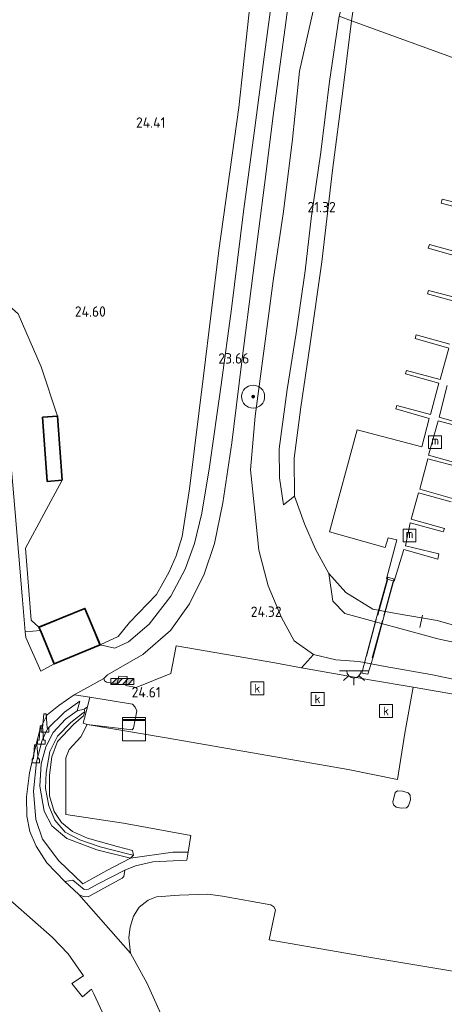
# Model space of a CAD drawing. Header units: metres. Extents: x 185049 to 189876, y 349292 to 352302.
# Tile 56 of 256: x 187332 to 187406, y 349582 to 349753. Entities that reach past the tile are written whole.
import ezdxf
from ezdxf.enums import TextEntityAlignment as Align

# ---------------------------------------------------------------- set-up
doc = ezdxf.new("R2010")
doc.units = ezdxf.units.M
for name, color, linetype, lineweight in [('B-WE-GR-BOOM-S', 90, 'Continuous', 25), ('B-WE-GR-GRAS-GV', 60, 'Continuous', 13), ('B-WE-GR-HAAG-G', 90, 'GR-HAAG1', 13), ('B-WE-GR-STRUIK-GV', 90, 'Continuous', 13), ('B-WE-GW-TALUD_KRUIN-G', 90, 'Continuous', 18), ('B-WE-GW-TALUD_TEEN-G', 90, 'Continuous', 18), ('B-WE-IE-MEUBILAIR_WATERWEGMEUBILAIR-S', 150, 'Continuous', 25), ('B-WE-IE-MEUBILAIR_WEGMEUBILAIR-S', 7, 'Continuous', 25), ('B-WE-IE-TERREINAFSCHEIDING_KUNSTMATIG_HEKWERK-G', 20, 'IE-TERREINAFSCHEIDING-KUNSTMATIG', 18), ('B-WE-KG-KADASTRAAL_DAKRAND-G', 170, 'Continuous', 18), ('B-WE-KL-DATA-S', 90, 'Continuous', 25), ('B-WE-KL-ET_LS_OV_LICHTPUNT-S', 190, 'Continuous', 25), ('B-WE-KL-MANTELBUIS-G', 7, 'Continuous', 18), ('B-WE-KW-KUNSTWERK_BRUG-GV', 170, 'Continuous', 18), ('B-WE-KW-KUNSTWERK_STEIGER-GV', 170, 'Continuous', 18), ('B-WE-OB-BEKLEDING_STORTSTEEN-GV', 30, 'Continuous', 18), ('B-WE-OG-BEBOUWING_SCHUUR-GV', 7, 'Continuous', 35), ('B-WE-OG-TERREIN-GV', 7, 'Continuous', 18), ('B-WE-OG-WATER_GREPPEL-G', 160, 'Continuous', 18), ('B-WE-OG-WATER_HAVEN-GV', 170, 'Continuous', 18), ('B-WE-OG-WATER_SLOOT-G', 120, 'Continuous', 18), ('B-WE-OG-WEG_PARKEERSECTIE-GV', 7, 'Continuous', 18), ('B-WE-RI-GWA_KOLK-S', 30, 'Continuous', 25), ('B-WE-VH-VERHARDING_ASFALT-GV', 252, 'Continuous', 18), ('B-WE-VH-VERHARDING_BETON-GV', 252, 'Continuous', 18), ('B-WE-VH-VERHARDING_HALFVERHARDING-GV', 252, 'Continuous', 18), ('X-XX-AL-HOOGTELABEL-S', 7, 'Continuous', 25)]:
    doc.layers.add(name, color=color, linetype=linetype, lineweight=lineweight)
doc.styles.add('NLCS-ISO', font='NLCS-ISO.ttf')
doc.styles.add('NLCS-ISO-ANNOTATIVE-T18', font='NLCS-ISO.ttf', dxfattribs={"height": 1.8})
doc.linetypes.add('GR-HAAG1', pattern='A,6,[176,NLCS.SHX,S=0.125,R=0,X=0,Y=0],-2', length=8)
doc.linetypes.add('IE-TERREINAFSCHEIDING-KUNSTMATIG', pattern='A,4,[82,NLCS.SHX,S=0.75,R=90,X=0,Y=0],4,-2', length=10)

# ---------------------------------------------------------------- blocks, each defined once
blk = doc.blocks.new('SAL-HOOGTELABEL-SO')
at = {"color": 0, "linetype": 'ByBlock', "lineweight": -2, "style": 'NLCS-ISO-ANNOTATIVE-T18'}
blk.add_attdef('HOOGTE', text='', height=1.8, dxfattribs=at).set_placement((2.79, 0), align=Align.RIGHT)
blk = doc.blocks.new('SIE-WEG_GELEIDECONSTRUCTIE-SO')
at = {"color": 0, "linetype": 'ByBlock', "lineweight": 18}
blk.add_lwpolyline([(0.4, -0.87), (0.2, 1.59), (-0.2, 1.59), (-0.4, -0.87), (-0.65, -0.87), (-0.65, -1.59), (0.65, -1.59), (0.65, -0.87)], close=True, dxfattribs=at)
blk = doc.blocks.new('SKL-DATA_KAST-SO')
at = {"color": 0, "linetype": 'ByBlock', "lineweight": 18}
for points in [[(-2, 2), (2, 2), (2, 1.68), (-2, 1.68)], [(-2, 1.52), (2, 1.52), (2, -2), (-2, -2)]]:
    blk.add_lwpolyline(points, close=True, dxfattribs=at)
blk = doc.blocks.new('SGR-BOOM_01-SO')
at = {"linetype": 'ByBlock', "lineweight": 18}
h = blk.add_hatch(color=0, dxfattribs=at)
h.dxf.hatch_style = 1
edge = h.paths.add_edge_path()
edge.add_arc((0, 0), 0.25, 0, 360)
at = {"color": 0, "linetype": 'ByBlock', "lineweight": 18}
for radius in [2, 0.25]:
    blk.add_circle((0, 0), radius, dxfattribs=at)
blk = doc.blocks.new('SIE-WATER_MEERPAAL-SO')
at = {"color": 0, "linetype": 'ByBlock', "lineweight": 18}
blk.add_lwpolyline([(-1.12, -1.12), (1.12, -1.12), (1.12, 1.12), (-1.12, 1.12)], close=True, dxfattribs=at)
at = {"color": 0, "linetype": 'ByBlock', "lineweight": 18, "style": 'NLCS-ISO'}
blk.add_text('m', height=1.5, dxfattribs=at).set_placement((0, 0.28), align=Align.MIDDLE_CENTER)
blk = doc.blocks.new('SRI-KOLK-SO')
at = {"color": 0, "linetype": 'ByBlock', "lineweight": 18}
blk.add_lwpolyline([(-1.125, -1.125), (1.125, -1.125), (1.125, 1.125), (-1.125, 1.125)], close=True, dxfattribs=at)
at = {"color": 0, "linetype": 'ByBlock', "lineweight": 18, "style": 'NLCS-ISO'}
blk.add_text('k', height=1.5, dxfattribs=at).set_placement((0, 0), align=Align.MIDDLE_CENTER)
blk = doc.blocks.new('SIE-WEG_SLAGBOOM-SO')
at = {"linetype": 'ByBlock', "lineweight": 18}
h = blk.add_hatch(color=0, dxfattribs=at)
h.dxf.hatch_style = 1
h.paths.add_polyline_path([(0, 0.5), (-1, 0.5), (-2, -0.5), (-1, -0.5)])
h.paths.add_polyline_path([(2, 0.5), (1, 0.5), (0, -0.5), (1, -0.5)])
at = {"color": 0, "linetype": 'ByBlock', "lineweight": 18}
blk.add_lwpolyline([(-2, 0.5), (2, 0.5), (2, -0.5), (-2, -0.5)], close=True, dxfattribs=at)
for points in [[(-2, -0.5), (-1, 0.5)], [(-1, -0.5), (0, 0.5)], [(0, -0.5), (1, 0.5)], [(1, -0.5), (2, 0.5)]]:
    blk.add_lwpolyline(points, dxfattribs=at)
blk = doc.blocks.new('SKL-ET_OV_LICHTPUNT-SO')
at = {"color": 0, "linetype": 'ByBlock', "lineweight": 18}
for points in [[(-1.25, 0), (-2.5, 0)], [(1.25, 0), (2.5, 0)], [(-0.92, -0.85), (-1.83, -1.7)], [(0, -1.25), (0, -2.5)], [(0.92, -0.85), (1.83, -1.7)]]:
    blk.add_lwpolyline(points, dxfattribs=at)
blk.add_lwpolyline([(0, 0), (1.25, 0, -1), (-1.25, 0)], format="xyb", close=True, dxfattribs=at)

msp = doc.modelspace()

# ---------------------------------------------------------------- linework, layer by layer
at = {"layer": 'B-WE-GR-GRAS-GV'}
for points in [[(187375.727, 349757.506, 22.863), (187374.369, 349747.575, 23.017), (187372.511, 349733.502, 23.269), (187370.691, 349719.814, 23.311), (187368.554, 349702.929, 23.583), (187366.763, 349689.78, 23.818), (187364.749, 349675.539, 24.108), (187363.412, 349667.511, 24.255), (187362.132, 349662.227, 24.38), (187360.526, 349657.741, 24.397), (187358.065, 349653.056, 24.422), (187354.282, 349648.193, 24.477), (187350.691, 349645.169, 24.553), (187348.298, 349644.078, 24.615), (187345.743, 349644.607, 24.725), (187348.879, 349646.068, 24.674), (187350.871, 349648.487, 24.715), (187355.56, 349653.359, 24.707), (187357.737, 349657.32, 24.731), (187358.942, 349660.058, 24.682), (187360.015, 349663.426, 24.633), (187361.285, 349671.717, 24.649), (187363.717, 349691.299, 24.641), (187366.401, 349713.08, 24.379), (187369.859, 349737.872, 24.404), (187372.142, 349758.798, 24.297)], [(187382.923, 349755.433, 22.733), (187380.383, 349744.2, 22.933), (187379.182, 349732.404, 23.122), (187377.634, 349719.859, 23.197), (187375.847, 349707.83, 23.336), (187374.201, 349695.618, 23.495), (187372.717, 349684.327, 23.73), (187371.894, 349675.012, 23.877), (187372.641, 349667.847, 24.003), (187373.335, 349661.071, 24.221), (187374.968, 349654.853, 24.276), (187377.269, 349649.383, 24.208), (187379.466, 349645.341, 24.301), (187382.834, 349642.953, 24.532), (187380.764, 349640.656, 24.607), (187376.102, 349641.492, 24.75), (187358.948, 349644.485, 24.771), (187358.029, 349639.651, 24.729), (187351.996, 349637.247, 24.762), (187350.215, 349637.591, 24.746), (187350.439, 349639.117, 24.733), (187348.983, 349639.206, 24.725), (187348.728, 349637.888, 24.725), (187346.856, 349638.162, 24.737), (187346.536, 349638.398, 24.729), (187346.426, 349638.819, 24.729), (187347.023, 349639.44, 24.699), (187353.175, 349642.985, 24.573), (187357.993, 349647.138, 24.532), (187361.272, 349651.726, 24.473), (187363.863, 349656.897, 24.435), (187365.657, 349662.212, 24.368), (187367.081, 349669.256, 24.238), (187368.657, 349679.675, 23.982), (187370.323, 349693.366, 23.697), (187372.328, 349709.218, 23.449), (187374.286, 349724.46, 23.269), (187375.949, 349737.378, 23.113), (187377.883, 349751.764, 22.916), (187378.626, 349757.108, 22.858)], [(187414.283, 349637.2, 24.313), (187403.201, 349639.484, 24.364), (187395.287, 349640.856, 24.393), (187390.714, 349641.721, 24.431), (187386.706, 349642.018, 24.578), (187382.834, 349642.953, 24.532), (187379.466, 349645.341, 24.301), (187377.269, 349649.383, 24.208), (187374.968, 349654.853, 24.276), (187373.335, 349661.071, 24.221), (187372.641, 349667.847, 24.003), (187371.894, 349675.012, 23.877), (187372.717, 349684.327, 23.73), (187374.201, 349695.618, 23.495), (187375.847, 349707.83, 23.336), (187377.634, 349719.859, 23.197), (187379.182, 349732.404, 23.122), (187380.383, 349744.2, 22.933), (187382.923, 349755.433, 22.733)], [(187387.29, 349753.731, 21.522), (187385.625, 349742.416, 21.422), (187384.075, 349730.14, 21.385), (187382.414, 349718.622, 21.355), (187381.361, 349709.571, 21.38), (187379.817, 349698.701, 21.439), (187378.226, 349688.956, 21.506), (187376.871, 349678.677, 21.494), (187376.935, 349673.593, 21.557), (187377.616, 349668.938, 21.59), (187379.52, 349670.416, 20.906), (187381.253, 349665.651, 20.906), (187383.158, 349661.234, 20.906), (187385.501, 349657.031, 20.906), (187386.16, 349652.194, 21.331), (187388.254, 349650.047, 21.463), (187404.451, 349645.685, 21.528), (187422.612, 349641.75, 21.364)]]:
    msp.add_polyline3d(points, dxfattribs=at)
for points in [[(187434.491, 349642.796, 20.906), (187445.586, 349640.478, 20.906), (187451.094, 349641.884, 20.906), (187456.004, 349644.853, 20.906), (187452.145, 349640.817, 21.315), (187448.328, 349639.16, 21.331), (187442.937, 349638.393, 21.364), (187422.612, 349641.75, 21.364), (187404.451, 349645.685, 21.528), (187388.254, 349650.047, 21.463), (187386.16, 349652.194, 21.331), (187385.501, 349657.031, 20.906), (187388.416, 349653.719, 20.906), (187393.156, 349650.815, 20.906), (187397.184, 349650.062, 20.906), (187404.299, 349648.835, 20.906), (187413.135, 349646.394, 20.906), (187420.945, 349644.682, 20.906), (187424.982, 349644.648, 20.906)], [(187346.909, 349605.495, 24.996), (187342.772, 349603.178, 24.987), (187338.614, 349607.144, 24.938), (187335.746, 349610.922, 24.807), (187334.573, 349614.316, 24.717), (187334.215, 349619.257, 24.618), (187334.739, 349624.335, 24.578), (187335.681, 349628.08, 24.553), (187336.593, 349630.084, 24.553), (187339.563, 349632.968, 24.578), (187342.242, 349634.865, 24.651), (187341.759, 349633.186, 24.674), (187339.727, 349631.75, 24.683), (187337.607, 349629.44, 24.708), (187336.319, 349626.948, 24.674), (187335.498, 349623.991, 24.657), (187335.272, 349620.087, 24.725), (187336.033, 349615.787, 24.72), (187337.402, 349613.243, 24.733), (187339.995, 349611.038, 24.762), (187345.184, 349609.039, 24.842), (187351.03, 349607.605, 24.93)], [(187351.583, 349630.187, 24.75), (187351.32, 349629.871, 24.754), (187343.502, 349630.788, 24.729), (187342.828, 349631.028, 24.733), (187343.542, 349633.879, 24.699), (187343.956, 349635.533, 24.787), (187351.382, 349634.363, 24.75), (187351.844, 349633.843, 24.75), (187352.129, 349633.181, 24.75)], [(187351.573, 349608.111, 24.939), (187351.03, 349607.605, 24.93), (187345.184, 349609.039, 24.842), (187339.995, 349611.038, 24.762), (187337.402, 349613.243, 24.733), (187336.033, 349615.787, 24.72), (187335.272, 349620.087, 24.725), (187335.498, 349623.991, 24.657), (187336.319, 349626.948, 24.674), (187337.607, 349629.44, 24.708), (187339.727, 349631.75, 24.683), (187341.759, 349633.186, 24.674), (187342.964, 349633.495, 24.695), (187343.131, 349633.008, 24.716), (187342.84, 349632.836, 24.431), (187340.671, 349631.184, 24.305), (187338.376, 349628.797, 24.305), (187337.001, 349626.094, 24.347), (187336.4, 349622.49, 24.364), (187336.26, 349619.672, 24.364), (187336.836, 349616.713, 24.372), (187337.918, 349614.191, 24.431), (187339.716, 349612.139, 24.511), (187342.234, 349610.781, 24.573), (187345.766, 349609.59, 24.59), (187350.979, 349608.259, 24.716)], [(187361.545, 349611.568, 25.018), (187361.035, 349608.624, 24.985), (187358.406, 349608.626, 24.996), (187351.03, 349607.605, 24.93), (187351.573, 349608.111, 24.939), (187351.358, 349608.912, 24.892), (187348.718, 349609.644, 24.939), (187343.572, 349611.09, 24.846), (187340.943, 349612.228, 24.821), (187339.034, 349613.793, 24.787), (187337.77, 349615.723, 24.758), (187336.941, 349618.445, 24.725), (187336.992, 349621.999, 24.729), (187337.386, 349625.186, 24.72), (187338.366, 349627.829, 24.729), (187341.12, 349630.787, 24.716), (187342.86, 349632.315, 24.72), (187343.131, 349633.008, 24.716), (187342.964, 349633.495, 24.695), (187343.542, 349633.879, 24.699), (187342.828, 349631.028, 24.733), (187343.502, 349630.788, 24.729), (187342.399, 349628.657, 24.687), (187340.366, 349626.467, 24.695), (187339.832, 349625.004, 24.695), (187339.786, 349615.189, 24.758), (187349.811, 349613.67, 24.884)], [(187351.358, 349608.912, 24.892), (187351.573, 349608.111, 24.939), (187350.979, 349608.259, 24.716), (187345.766, 349609.59, 24.59), (187342.234, 349610.781, 24.573), (187339.716, 349612.139, 24.511), (187337.918, 349614.191, 24.431), (187336.836, 349616.713, 24.372), (187336.26, 349619.672, 24.364), (187336.4, 349622.49, 24.364), (187337.001, 349626.094, 24.347), (187338.376, 349628.797, 24.305), (187340.671, 349631.184, 24.305), (187342.84, 349632.836, 24.431), (187343.131, 349633.008, 24.716), (187342.86, 349632.315, 24.72), (187341.12, 349630.787, 24.716), (187338.366, 349627.829, 24.729), (187337.386, 349625.186, 24.72), (187336.992, 349621.999, 24.729), (187336.941, 349618.445, 24.725), (187337.77, 349615.723, 24.758), (187339.034, 349613.793, 24.787), (187340.943, 349612.228, 24.821), (187343.572, 349611.09, 24.846), (187348.718, 349609.644, 24.939)]]:
    msp.add_polyline3d(points, close=True, dxfattribs=at)
at = {"layer": 'B-WE-GR-HAAG-G'}
for points in [[(187358.942, 349660.058, 24.682), (187360.015, 349663.426, 24.633), (187361.285, 349671.717, 24.649), (187363.717, 349691.299, 24.641), (187366.401, 349713.08, 24.379), (187369.859, 349737.872, 24.404), (187372.142, 349758.798, 24.297)], [(187361.035, 349608.624, 24.985), (187358.406, 349608.626, 24.996), (187351.03, 349607.605, 24.93), (187346.909, 349605.495, 24.996), (187342.772, 349603.178, 24.987), (187338.614, 349607.144, 24.938), (187335.746, 349610.922, 24.807), (187334.573, 349614.316, 24.717), (187334.215, 349619.257, 24.618), (187334.739, 349624.335, 24.578), (187335.681, 349628.08, 24.553), (187336.593, 349630.084, 24.553), (187339.563, 349632.968, 24.578), (187342.242, 349634.865, 24.651)]]:
    msp.add_polyline3d(points, dxfattribs=at)
at = {"layer": 'B-WE-GR-STRUIK-GV'}
msp.add_polyline3d([(187414.48, 349634.779, 24.561), (187400.129, 349637.278, 24.603), (187392.578, 349638.575, 24.628), (187380.764, 349640.656, 24.607), (187382.834, 349642.953, 24.532), (187386.706, 349642.018, 24.578), (187390.714, 349641.721, 24.431), (187395.287, 349640.856, 24.393), (187403.201, 349639.484, 24.364), (187414.283, 349637.2, 24.313)], dxfattribs=at)
at = {"layer": 'B-WE-GW-TALUD_KRUIN-G'}
for points in [[(187382.923, 349755.433, 22.733), (187380.383, 349744.2, 22.933), (187379.182, 349732.404, 23.122), (187377.634, 349719.859, 23.197), (187375.847, 349707.83, 23.336), (187374.201, 349695.618, 23.495), (187372.717, 349684.327, 23.73), (187371.894, 349675.012, 23.877), (187372.641, 349667.847, 24.003), (187373.335, 349661.071, 24.221), (187374.968, 349654.853, 24.276)], [(187374.968, 349654.853, 24.276), (187377.269, 349649.383, 24.208), (187379.466, 349645.341, 24.301), (187382.834, 349642.953, 24.532)], [(187382.834, 349642.953, 24.532), (187386.706, 349642.018, 24.578), (187390.714, 349641.721, 24.431), (187395.287, 349640.856, 24.393), (187403.201, 349639.484, 24.364), (187414.283, 349637.2, 24.313), (187424.616, 349635.227, 24.334), (187432.7, 349633.668, 24.246), (187441.236, 349632.747, 24.301), (187445.867, 349632.488, 24.326), (187449.222, 349633.292, 24.12)]]:
    msp.add_polyline3d(points, dxfattribs=at)
at = {"layer": 'B-WE-GW-TALUD_TEEN-G'}
for points in [[(187375.727, 349757.506, 22.863), (187374.369, 349747.575, 23.017), (187372.511, 349733.502, 23.269), (187370.691, 349719.814, 23.311), (187368.554, 349702.929, 23.583), (187366.763, 349689.78, 23.818), (187364.749, 349675.539, 24.108), (187363.412, 349667.511, 24.255), (187362.132, 349662.227, 24.38), (187360.526, 349657.741, 24.397), (187358.065, 349653.056, 24.422), (187354.282, 349648.193, 24.477), (187350.691, 349645.169, 24.553), (187348.298, 349644.078, 24.615), (187345.743, 349644.607, 24.725)], [(187385.501, 349657.031, 20.906), (187386.16, 349652.194, 21.331), (187388.254, 349650.047, 21.463), (187404.451, 349645.685, 21.528), (187422.612, 349641.75, 21.364), (187442.937, 349638.393, 21.364), (187448.328, 349639.16, 21.331), (187452.145, 349640.817, 21.315), (187456.004, 349644.853, 20.906)]]:
    msp.add_polyline3d(points, dxfattribs=at)
at = {"layer": 'B-WE-IE-TERREINAFSCHEIDING_KUNSTMATIG_HEKWERK-G'}
for points in [[(187338.385, 349684.336, 24.267), (187335.493, 349692.882, 24.329), (187331.531, 349702.071, 24.103), (187328.476, 349704.813, 24.096)], [(187335.14, 349647.7, 24.725), (187333.785, 349648.919, 24.719), (187332.809, 349661.43, 24.386), (187339.193, 349673.194, 24.267)], [(187348.879, 349646.068, 24.674), (187350.871, 349648.487, 24.715), (187355.56, 349653.359, 24.707), (187357.737, 349657.32, 24.731), (187358.942, 349660.058, 24.682)], [(187395.659, 349655.85, 21.662), (187393.981, 349649.812, 22.929)], [(187395.024, 349649.661, 22.874), (187396.674, 349655.625, 21.642)], [(187393.728, 349649.032, 22.962), (187392.026, 349642.654, 23.999)], [(187393.029, 349642.402, 23.969), (187394.798, 349648.867, 22.945)], [(187335.386, 349647.099, 24.694), (187332.752, 349646.891, 24.645)], [(187348.879, 349646.068, 24.674), (187345.743, 349644.607, 24.725)], [(187343.956, 349635.533, 24.787), (187343.542, 349633.879, 24.699), (187342.828, 349631.028, 24.733), (187343.502, 349630.788, 24.729), (187357.213, 349628.522, 24.783), (187374.918, 349625.428, 24.75), (187388.838, 349623.015, 24.712), (187397.388, 349621.288, 24.695), (187398.684, 349629.31, 24.494), (187400.129, 349637.278, 24.603)]]:
    msp.add_polyline3d(points, dxfattribs=at)
at = {"layer": 'B-WE-KG-KADASTRAAL_DAKRAND-G'}
for points in [[(187336.638, 349673.054, 26.541), (187335.82, 349684.076, 26.604), (187338.339, 349684.282, 26.554), (187339.139, 349673.24, 26.554)], [(187337.782, 349641.381, 28.178), (187335.205, 349647.672, 28.153), (187343.093, 349650.903, 28.165), (187345.677, 349644.634, 28.199)]]:
    msp.add_polyline3d(points, close=True, dxfattribs=at)
at = {"layer": 'B-WE-KL-MANTELBUIS-G'}
msp.add_polyline3d([(187401.27, 349647.629, 21.112), (187401.776, 349649.786, 21.102)], dxfattribs=at)
at = {"layer": 'B-WE-KW-KUNSTWERK_BRUG-GV'}
msp.add_polyline3d([(187393.127, 349642.308, 24.091), (187392.26, 349639.517, 24.439), (187391.248, 349639.728, 24.418), (187391.984, 349642.626, 24.099), (187393.718, 349649.16, 23.004), (187395.758, 349656.362, 21.632), (187396.847, 349656.047, 21.636), (187395.068, 349649.492, 22.899)], close=True, dxfattribs=at)
at = {"layer": 'B-WE-KW-KUNSTWERK_STEIGER-GV'}
for points in [[(187412.764, 349719.24, 21.691), (187405.026, 349721.305, 21.729), (187405.188, 349721.962, 21.729), (187412.946, 349719.987, 21.703)], [(187410.52, 349711.302, 21.695), (187402.762, 349713.46, 21.712), (187402.976, 349714.113, 21.712), (187410.71, 349711.966, 21.695)], [(187408.492, 349703.933, 21.674), (187402.655, 349705.575, 21.687), (187402.819, 349706.15, 21.682), (187408.631, 349704.63, 21.682)], [(187406.761, 349669.458, 21.649), (187401.074, 349670.989, 21.624), (187399.797, 349666.449, 21.615), (187405.569, 349664.836, 21.687), (187405.368, 349664.224, 21.691), (187399.643, 349665.807, 21.62), (187398.778, 349661.821, 21.506), (187404.594, 349660.419, 21.607), (187404.434, 349659.477, 21.628), (187398.538, 349661.179, 21.427), (187396.839, 349655.705, 21.523), (187395.495, 349656.079, 21.548), (187397.316, 349662.831, 21.54), (187395.809, 349663.23, 22.245), (187395.262, 349661.53, 22.232), (187385.598, 349664.258, 21.632), (187390.433, 349681.961, 21.519), (187401.666, 349679.017, 21.662), (187402.943, 349683.924, 21.699), (187397.127, 349685.57, 21.724), (187397.297, 349686.175, 21.724), (187403.163, 349684.595, 21.666), (187404.596, 349690.039, 21.67), (187398.8, 349691.649, 21.666), (187398.963, 349692.234, 21.666), (187404.825, 349690.681, 21.67), (187406.309, 349696.143, 21.666), (187400.481, 349697.819, 21.674), (187400.635, 349698.432, 21.674), (187406.479, 349696.846, 21.67)], [(187406.069, 349689.665, 21.662), (187404.636, 349684.144, 21.662), (187410.078, 349682.593, 21.729)], [(187409.925, 349682.079, 21.716), (187404.461, 349683.529, 21.645), (187402.824, 349677.537, 21.645), (187408.603, 349675.929, 21.653)], [(187408.427, 349675.399, 21.666), (187402.676, 349676.918, 21.645), (187401.283, 349671.628, 21.599), (187406.958, 349670.03, 21.645)]]:
    msp.add_polyline3d(points, dxfattribs=at)
at = {"layer": 'B-WE-OB-BEKLEDING_STORTSTEEN-GV'}
for points in [[(187392.238, 349772.033, 20.906), (187389.402, 349752.908, 20.906), (187387.29, 349753.731, 21.522), (187387.908, 349755.921, 21.518), (187390.731, 349776.569, 21.819), (187392.901, 349776.192, 20.906)], [(187379.52, 349670.416, 20.906), (187377.616, 349668.938, 21.59), (187376.935, 349673.593, 21.557), (187376.871, 349678.677, 21.494), (187378.226, 349688.956, 21.506), (187379.817, 349698.701, 21.439), (187381.361, 349709.571, 21.38), (187382.414, 349718.622, 21.355), (187384.075, 349730.14, 21.385), (187385.625, 349742.416, 21.422), (187387.29, 349753.731, 21.522), (187389.402, 349752.908, 20.906), (187387.937, 349740.79, 20.906), (187386.131, 349727.023, 20.906), (187384.259, 349711.118, 20.906), (187382.16, 349696.459, 20.906), (187380.603, 349685.908, 20.906), (187379.485, 349677.014, 20.906)]]:
    msp.add_polyline3d(points, close=True, dxfattribs=at)
at = {"layer": 'B-WE-OG-BEBOUWING_SCHUUR-GV'}
for points in [[(187339.193, 349673.194, 24.267), (187336.592, 349673.001, 24.267), (187335.767, 349684.122, 24.267), (187338.385, 349684.336, 24.267)], [(187345.743, 349644.607, 24.725), (187337.754, 349641.316, 24.725), (187335.386, 349647.099, 24.694), (187335.14, 349647.7, 24.725), (187343.12, 349650.968, 24.725)]]:
    msp.add_polyline3d(points, close=True, dxfattribs=at)
at = {"layer": 'B-WE-OG-TERREIN-GV'}
msp.add_polyline3d([(187372.142, 349758.798, 24.297), (187369.859, 349737.872, 24.404), (187366.401, 349713.08, 24.379), (187363.717, 349691.299, 24.641), (187361.285, 349671.717, 24.649), (187360.015, 349663.426, 24.633), (187358.942, 349660.058, 24.682), (187357.737, 349657.32, 24.731), (187355.56, 349653.359, 24.707), (187350.871, 349648.487, 24.715), (187348.879, 349646.068, 24.674), (187345.743, 349644.607, 24.725), (187343.12, 349650.968, 24.725), (187335.14, 349647.7, 24.725), (187333.785, 349648.919, 24.719), (187332.809, 349661.43, 24.386), (187339.193, 349673.194, 24.267), (187338.385, 349684.336, 24.267), (187335.493, 349692.882, 24.329), (187331.531, 349702.071, 24.103), (187328.476, 349704.813, 24.096), (187328.575, 349704.822, 24.475), (187326.164, 349732.009, 24.464), (187322.862, 349769.159, 24.419)], dxfattribs=at)
at = {"layer": 'B-WE-OG-WATER_GREPPEL-G'}
msp.add_polyline3d([(187350.979, 349608.259, 24.716), (187345.766, 349609.59, 24.59), (187342.234, 349610.781, 24.573), (187339.716, 349612.139, 24.511), (187337.918, 349614.191, 24.431), (187336.836, 349616.713, 24.372), (187336.26, 349619.672, 24.364), (187336.4, 349622.49, 24.364), (187337.001, 349626.094, 24.347), (187338.376, 349628.797, 24.305), (187340.671, 349631.184, 24.305), (187342.84, 349632.836, 24.431)], dxfattribs=at)
at = {"layer": 'B-WE-OG-WATER_HAVEN-GV'}
for points in [[(187489.856, 349716.499, 20.906), (187389.402, 349752.908, 20.906), (187392.238, 349772.033, 20.906), (187392.901, 349776.192, 20.906), (187394.593, 349786.808, 20.906), (187396.343, 349803.73, 20.906), (187398.439, 349819.335, 20.906), (187400.269, 349835.09, 20.906), (187402.508, 349851.833, 20.906)], [(187413.135, 349646.394, 20.906), (187404.299, 349648.835, 20.906), (187397.184, 349650.062, 20.906), (187393.156, 349650.815, 20.906), (187388.416, 349653.719, 20.906), (187385.501, 349657.031, 20.906), (187383.158, 349661.234, 20.906), (187381.253, 349665.651, 20.906), (187379.52, 349670.416, 20.906), (187379.485, 349677.014, 20.906), (187380.603, 349685.908, 20.906), (187382.16, 349696.459, 20.906), (187384.259, 349711.118, 20.906), (187386.131, 349727.023, 20.906), (187387.937, 349740.79, 20.906), (187389.402, 349752.908, 20.906), (187489.856, 349716.499, 20.906)]]:
    msp.add_polyline3d(points, dxfattribs=at)
at = {"layer": 'B-WE-OG-WATER_SLOOT-G'}
msp.add_polyline3d([(187342.964, 349633.495, 24.695), (187341.759, 349633.186, 24.674), (187339.727, 349631.75, 24.683), (187337.607, 349629.44, 24.708), (187336.319, 349626.948, 24.674), (187335.498, 349623.991, 24.657), (187335.272, 349620.087, 24.725), (187336.033, 349615.787, 24.72), (187337.402, 349613.243, 24.733), (187339.995, 349611.038, 24.762), (187345.184, 349609.039, 24.842), (187351.03, 349607.605, 24.93), (187351.573, 349608.111, 24.939), (187351.358, 349608.912, 24.892), (187348.718, 349609.644, 24.939), (187343.572, 349611.09, 24.846), (187340.943, 349612.228, 24.821), (187339.034, 349613.793, 24.787), (187337.77, 349615.723, 24.758), (187336.941, 349618.445, 24.725), (187336.992, 349621.999, 24.729), (187337.386, 349625.186, 24.72), (187338.366, 349627.829, 24.729), (187341.12, 349630.787, 24.716), (187342.86, 349632.315, 24.72), (187343.131, 349633.008, 24.716)], close=True, dxfattribs=at)
at = {"layer": 'B-WE-OG-WEG_PARKEERSECTIE-GV'}
for points in [[(187400.129, 349637.278, 24.603), (187398.684, 349629.31, 24.494), (187397.388, 349621.288, 24.695), (187388.838, 349623.015, 24.712), (187374.918, 349625.428, 24.75), (187357.213, 349628.522, 24.783), (187343.502, 349630.788, 24.729), (187351.32, 349629.871, 24.754), (187351.583, 349630.187, 24.75), (187352.129, 349633.181, 24.75), (187351.844, 349633.843, 24.75), (187351.382, 349634.363, 24.75), (187343.956, 349635.533, 24.787), (187341.232, 349635.962, 24.594), (187346.426, 349638.819, 24.729), (187346.536, 349638.398, 24.729), (187346.856, 349638.162, 24.737), (187348.728, 349637.888, 24.725), (187348.983, 349639.206, 24.725), (187350.439, 349639.117, 24.733), (187350.215, 349637.591, 24.746), (187351.996, 349637.247, 24.762), (187358.029, 349639.651, 24.729), (187358.948, 349644.485, 24.771), (187376.102, 349641.492, 24.75), (187380.764, 349640.656, 24.607), (187392.578, 349638.575, 24.628)], [(187398.303, 349619.254, 24.834), (187397.399, 349619.28, 24.821), (187397, 349619, 24.813), (187396.611, 349617.322, 24.871), (187396.742, 349616.847, 24.88), (187397.195, 349616.44, 24.888), (187398.048, 349616.279, 24.871), (187398.955, 349616.322, 24.855), (187399.355, 349616.664, 24.817), (187399.649, 349617.751, 24.817), (187399.64, 349618.543, 24.838), (187399.288, 349618.95, 24.838)]]:
    msp.add_polyline3d(points, close=True, dxfattribs=at)
msp.add_polyline3d([(187410.146, 349587.455, 25.257), (187392.093, 349590.474, 25.295), (187375.123, 349593.454, 25.287), (187375.638, 349595.9, 25.215), (187376.215, 349598.645, 25.22), (187375.96, 349599.14, 25.211), (187375.432, 349599.53, 25.211), (187367.045, 349601.041, 25.203), (187364.474, 349601.382, 25.19), (187359.55, 349601.21, 25.161), (187355.573, 349600.871, 25.178), (187354.088, 349600.335, 25.174), (187352.557, 349599.094, 25.14), (187351.586, 349597.564, 25.052), (187350.972, 349595.662, 25.043), (187350.722, 349593.831, 25.048), (187350.84, 349592.769, 25.06), (187351.059, 349591.112, 25.035), (187342.081, 349601.326, 24.909), (187342.836, 349600.95, 24.93), (187343.705, 349600.898, 24.955), (187345.861, 349602.113, 24.989), (187349.566, 349604.143, 24.993), (187349.901, 349604.444, 25.01), (187350.068, 349605.551, 24.993), (187351.89, 349606.3, 24.985), (187354.894, 349606.953, 25.027), (187360.795, 349607.236, 25.048), (187361.035, 349608.624, 24.985), (187361.545, 349611.568, 25.018), (187349.811, 349613.67, 24.884), (187339.786, 349615.189, 24.758), (187339.832, 349625.004, 24.695), (187340.366, 349626.467, 24.695), (187342.399, 349628.657, 24.687), (187343.502, 349630.788, 24.729), (187357.213, 349628.522, 24.783), (187374.918, 349625.428, 24.75), (187388.838, 349623.015, 24.712), (187397.388, 349621.288, 24.695), (187398.684, 349629.31, 24.494), (187400.129, 349637.278, 24.603), (187414.48, 349634.779, 24.561)], dxfattribs=at)
at = {"layer": 'B-WE-VH-VERHARDING_ASFALT-GV'}
for points in [[(187330.942, 349668.281, 24.376), (187332.207, 349653.154, 24.569), (187332.752, 349646.891, 24.645), (187332.836, 349645.924, 24.649), (187335.467, 349640.076, 24.678), (187337.754, 349641.316, 24.725), (187345.743, 349644.607, 24.725), (187348.298, 349644.078, 24.615), (187350.691, 349645.169, 24.553), (187354.282, 349648.193, 24.477), (187358.065, 349653.056, 24.422), (187360.526, 349657.741, 24.397), (187362.132, 349662.227, 24.38), (187363.412, 349667.511, 24.255), (187364.749, 349675.539, 24.108), (187366.763, 349689.78, 23.818), (187368.554, 349702.929, 23.583), (187370.691, 349719.814, 23.311), (187372.511, 349733.502, 23.269), (187374.369, 349747.575, 23.017), (187375.727, 349757.506, 22.863)], [(187378.626, 349757.108, 22.858), (187377.883, 349751.764, 22.916), (187375.949, 349737.378, 23.113), (187374.286, 349724.46, 23.269), (187372.328, 349709.218, 23.449), (187370.323, 349693.366, 23.697), (187368.657, 349679.675, 23.982), (187367.081, 349669.256, 24.238), (187365.657, 349662.212, 24.368), (187363.863, 349656.897, 24.435), (187361.272, 349651.726, 24.473), (187357.993, 349647.138, 24.532), (187353.175, 349642.985, 24.573), (187347.023, 349639.44, 24.699), (187346.426, 349638.819, 24.729), (187341.232, 349635.962, 24.594), (187338.562, 349634.095, 24.611), (187336.574, 349632.464, 24.632), (187335.332, 349630.044, 24.641), (187334.528, 349626.92, 24.641), (187333.467, 349622.447, 24.67), (187332.985, 349618.258, 24.683), (187333.035, 349614.901, 24.691), (187333.581, 349612.258, 24.708), (187334.67, 349609.715, 24.72), (187336.481, 349606.8, 24.766), (187339.621, 349603.587, 24.863), (187342.081, 349601.326, 24.909), (187351.059, 349591.112, 25.035), (187353.947, 349585.876, 25.039), (187359.582, 349573.253, 25.052)], [(187350.923, 349570.569, 24.872), (187344.692, 349584.075, 24.864), (187344.254, 349584.852, 24.864), (187342.679, 349583.547, 24.889), (187340.862, 349585.874, 24.905), (187342.891, 349587.209, 24.889), (187340.224, 349591.014, 24.889), (187337.416, 349593.885, 24.905), (187330.612, 349599.89, 24.872), (187325.546, 349603.921, 24.528), (187322.545, 349606.008, 24.159), (187320.182, 349607.47, 23.963), (187317.878, 349608.151, 23.856), (187314.814, 349609.297, 23.697), (187312.842, 349609.628, 23.558), (187307.441, 349608.542, 23.122), (187303.744, 349607.208, 22.874), (187300.443, 349605.419, 22.639), (187297.735, 349603.405, 22.455), (187294.861, 349600.827, 22.299), (187290.882, 349595.805, 22.027), (187282.758, 349581.286, 21.863)]]:
    msp.add_polyline3d(points, dxfattribs=at)
at = {"layer": 'B-WE-VH-VERHARDING_BETON-GV'}
for points in [[(187335.767, 349684.122, 24.267), (187336.592, 349673.001, 24.267), (187339.193, 349673.194, 24.267), (187332.809, 349661.43, 24.386), (187333.785, 349648.919, 24.719), (187335.14, 349647.7, 24.725), (187335.386, 349647.099, 24.694), (187332.752, 349646.891, 24.645), (187332.207, 349653.154, 24.569), (187330.942, 349668.281, 24.376), (187329.358, 349686.501, 24.255), (187328.053, 349702.085, 24.104), (187326.826, 349715.615, 23.999), (187325.808, 349728.567, 23.843), (187324.92, 349740.09, 23.768), (187324.625, 349743.915, 23.709), (187323.118, 349757.638, 23.596), (187323.788, 349757.609, 23.596), (187326.065, 349732.001, 23.785), (187328.476, 349704.813, 24.096), (187331.531, 349702.071, 24.103), (187335.493, 349692.882, 24.329), (187338.385, 349684.336, 24.267)], [(187343.956, 349635.533, 24.787), (187343.542, 349633.879, 24.699), (187342.964, 349633.495, 24.695), (187341.759, 349633.186, 24.674), (187342.242, 349634.865, 24.651), (187339.563, 349632.968, 24.578), (187336.593, 349630.084, 24.553), (187335.681, 349628.08, 24.553), (187334.739, 349624.335, 24.578), (187334.215, 349619.257, 24.618), (187334.573, 349614.316, 24.717), (187335.746, 349610.922, 24.807), (187338.614, 349607.144, 24.938), (187342.772, 349603.178, 24.987), (187346.909, 349605.495, 24.996), (187351.03, 349607.605, 24.93), (187358.406, 349608.626, 24.996), (187361.035, 349608.624, 24.985), (187360.795, 349607.236, 25.048), (187354.894, 349606.953, 25.027), (187351.89, 349606.3, 24.985), (187350.068, 349605.551, 24.993), (187345.287, 349603.094, 25.035), (187343.719, 349602.241, 25.027), (187342.983, 349602.188, 24.968), (187341.026, 349603.817, 24.93), (187339.621, 349603.587, 24.863), (187336.481, 349606.8, 24.766), (187334.67, 349609.715, 24.72), (187333.581, 349612.258, 24.708), (187333.035, 349614.901, 24.691), (187332.985, 349618.258, 24.683), (187333.467, 349622.447, 24.67), (187334.528, 349626.92, 24.641), (187335.332, 349630.044, 24.641), (187336.574, 349632.464, 24.632), (187338.562, 349634.095, 24.611), (187341.232, 349635.962, 24.594)]]:
    msp.add_polyline3d(points, close=True, dxfattribs=at)
at = {"layer": 'B-WE-VH-VERHARDING_HALFVERHARDING-GV'}
msp.add_polyline3d([(187337.754, 349641.316, 24.725), (187335.467, 349640.076, 24.678), (187332.836, 349645.924, 24.649), (187332.752, 349646.891, 24.645), (187335.386, 349647.099, 24.694)], close=True, dxfattribs=at)

# ---------------------------------------------------------------- block references
at = {"layer": 'B-WE-GR-BOOM-S'}
msp.add_blockref('SGR-BOOM_01-SO', (187372.34, 349687.709, 23.692), dxfattribs=at)
at = {"layer": 'B-WE-IE-MEUBILAIR_WATERWEGMEUBILAIR-S'}
for p in [(187403.949, 349679.814, 25.845), (187399.493, 349663.61, 25.87)]:
    msp.add_blockref('SIE-WATER_MEERPAAL-SO', p, dxfattribs=at)
at = {"layer": 'B-WE-IE-MEUBILAIR_WEGMEUBILAIR-S'}
for name, p in [('SIE-WEG_SLAGBOOM-SO', (187349.646, 349638.265, 24.683)), ('SIE-WEG_GELEIDECONSTRUCTIE-SO', (187336.177, 349631.069, 24.639)), ('SIE-WEG_GELEIDECONSTRUCTIE-SO', (187335.546, 349628.972, 24.629)), ('SIE-WEG_GELEIDECONSTRUCTIE-SO', (187334.584, 349625.718, 24.659))]:
    msp.add_blockref(name, p, dxfattribs=at)
at = {"layer": 'B-WE-KL-DATA-S'}
msp.add_blockref('SKL-DATA_KAST-SO', (187351.638, 349629.995, 24.739), dxfattribs=at)
at = {"layer": 'B-WE-KL-ET_LS_OV_LICHTPUNT-S'}
msp.add_blockref('SKL-ET_OV_LICHTPUNT-SO', (187389.843, 349640.123, 24.569), dxfattribs=at)
at = {"layer": 'B-WE-RI-GWA_KOLK-S'}
for p in [(187373.063, 349637.075, 24.536), (187383.525, 349635.24, 24.469), (187395.415, 349633.159, 24.456)]:
    msp.add_blockref('SRI-KOLK-SO', p, dxfattribs=at)
at = {"layer": 'X-XX-AL-HOOGTELABEL-S'}
for p, values in [((187354.32, 349734.379, 24.405), {'HOOGTE': '24.41'}), ((187383.906, 349719.712, 21.322), {'HOOGTE': '21.32'}), ((187343.968, 349701.583, 24.597), {'HOOGTE': '24.60'}), ((187368.882, 349693.45, 23.663), {'HOOGTE': '23.66'}), ((187374.487, 349649.487, 24.322), {'HOOGTE': '24.32'}), ((187353.516, 349635.508, 24.611), {'HOOGTE': '24.61'})]:
    msp.add_blockref('SAL-HOOGTELABEL-SO', p, dxfattribs=at).add_auto_attribs(values)

doc.saveas('drawing.dxf')
